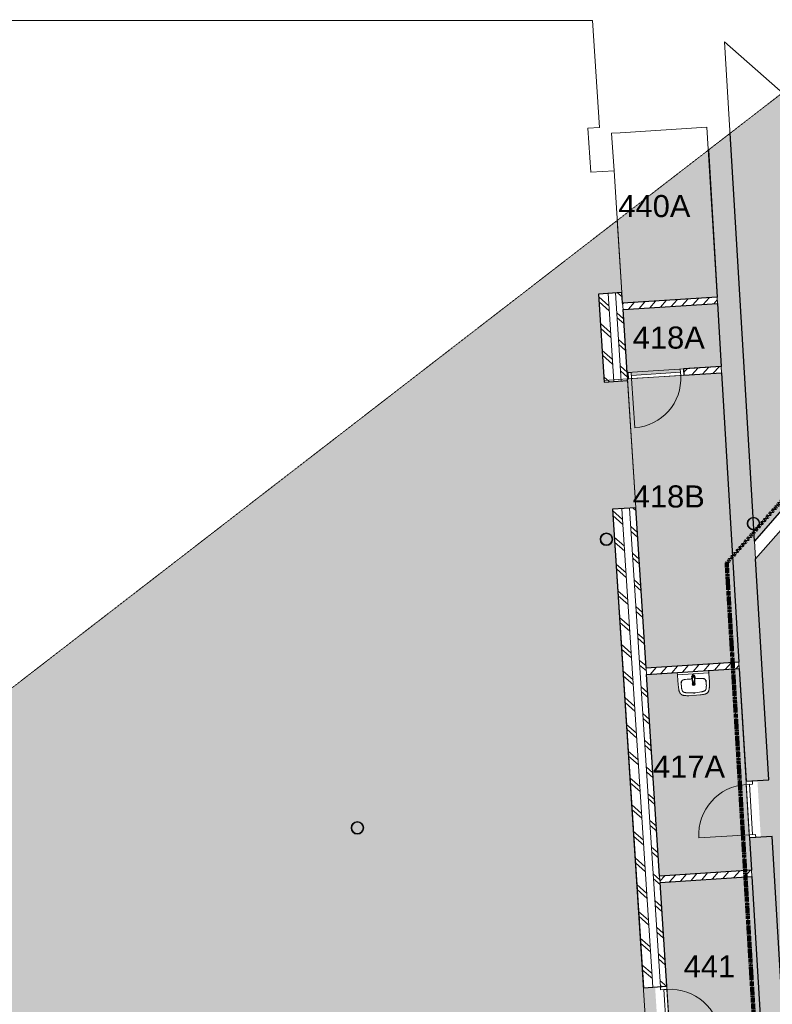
# Model space of a CAD drawing. Header units: millimetres. Extents: x 16156 to 109545, y -1019 to 113498.
# Tile 41 of 50: x 42597 to 54524, y 97894 to 113498. Entities that reach past the tile are written whole.
import ezdxf

# ---------------------------------------------------------------- set-up
doc = ezdxf.new("R2010")
doc.units = ezdxf.units.MM
doc.linetypes.add('Afbreeklijn', pattern=[9, 5, -2, 0, -2])
doc.linetypes.add('ARC Dash', pattern=[4, 2, -2])
for name, color, linetype, lineweight in [('A--A2__Ruwbouw', 8, 'Continuous', 15), ('A--AR9__AlgVoorz', 1, 'Continuous', 9), ('A--L$01A__Algemeen', 7, 'Continuous', 9), ('A--L22__Binnenwanden', 2, 'Continuous', 9), ('A--L28__Hoofddraagconstructies', 3, 'Continuous', 9), ('A--L3__Afbouw', 2, 'Continuous', 9), ('A--L74__VasteSanitaireVoorz', 1, 'Continuous', 9), ('A--LD30__DetailPenMiddel', 3, 'Continuous', 9), ('A--LR9__AlgVoorz', 7, 'Continuous', 9), ('A--TR9__AlgVoorz', 1, 'Continuous', 13)]:
    doc.layers.add(name, color=color, linetype=linetype, lineweight=lineweight)
doc.styles.add('Arial', font='arial.ttf', dxfattribs={"height": 350})
pattern_1 = [(138.696, (52632.02, 101561.28), (-198.016, -225.3654), []), (138.696, (50436.6, 101419.47), (-198.016, -225.3654), [])]
pattern_2 = [(48.696, (0, 0), (-90.14617, 79.20649), [])]

# ---------------------------------------------------------------- blocks, each defined once
blk = doc.blocks.new('28_SCF_ARC_stalen_kolom_rond - Stalen kolom ø200mm-V7-DO-Begane grond - Nieuwe situatie - Brandcompartimentering')
at = {"layer": 'A--L28__Hoofddraagconstructies'}
h = blk.add_hatch(dxfattribs=at)
h.set_pattern_fill('FP_27', color=256, style=0, pattern_type=2)
h.set_pattern_definition([(45, (-47948.36, -100690.3), (-500, 500), []), (45, (-47778.36, -100690.3), (-500, 500), []), (45, (-47768.36, -100690.3), (-500, 500), []), (45, (-47758.36, -100690.3), (-500, 500), []), (45, (-47748.36, -100690.3), (-500, 500), []), (45, (-47738.36, -100690.3), (-500, 500), []), (45, (-47728.36, -100690.3), (-500, 500), []), (45, (-47718.36, -100690.3), (-500, 500), [])])
h.paths.add_polyline_path([(16, -98), (17, -98), (50, -87), (77, -64), (95, -31), (100, 0), (94, 34), (69, 71), (45, 88), (16, 98), (-17, 98), (-50, 87), (-77, 64), (-95, 31), (-100, 0), (-94, -34), (-77, -64), (-45, -88), (-16, -98)])
h.paths.add_polyline_path([(16, -89), (-21, -87), (-50, -74), (-77, -45), (-85, -31), (-90, 0), (-77, 45), (-61, 64), (-45, 78), (-16, 89), (17, 88), (61, 64), (77, 45), (85, 31), (90, 0), (77, -45), (69, -58), (45, -78), (17, -88)])
for radius, start, end in [(100, 360, 180), (100, 180, 360), (90, 0, 180), (90, 180, 360)]:
    blk.add_arc((0, 0), radius, start, end, dxfattribs=at)
blk = doc.blocks.new('32_DO_WB_vo deur enkel1 - vo 2-1766231-DO-Begane grond - Nieuwe situatie - Brandcompartimentering')
at = {"layer": 'A--L$01A__Algemeen'}
blk.add_line((520, 185), (520, 985), dxfattribs=at)
blk.add_arc((520, 185), 800, 90, 180, dxfattribs=at)
at = {"layer": 'A--L3__Afbouw'}
for p, q in [((-280, 185), (-330, 185)), ((-330, 185), (-330, 85)), ((520, 185), (-280, 185)), ((-280, 185), (-280, 135)), ((-280, 85), (-280, 185)), ((520, 135), (520, 185)), ((570, 185), (520, 185)), ((520, 185), (520, 85)), ((570, 85), (570, 185)), ((-330, 85), (-280, 85)), ((-280, 135), (520, 135)), ((520, 85), (570, 85))]:
    blk.add_line(p, q, dxfattribs=at)
blk = doc.blocks.new('32_DO_WB_vo deur enkel1 - vo 2-1766233-DO-Begane grond - Nieuwe situatie - Brandcompartimentering')
at = {"layer": 'A--L$01A__Algemeen'}
blk.add_line((520, -180), (520, -980), dxfattribs=at)
blk.add_arc((520, -180), 800, 180, 270, dxfattribs=at)
at = {"layer": 'A--L3__Afbouw'}
for p, q in [((-330, -180), (-330, -80)), ((-330, -80), (-280, -80)), ((-280, -80), (-280, -180)), ((-280, -130), (520, -130)), ((-280, -180), (-280, -130)), ((520, -180), (520, -80)), ((520, -80), (570, -80)), ((520, -130), (520, -180)), ((570, -80), (570, -180)), ((-280, -180), (-330, -180)), ((520, -180), (-280, -180)), ((570, -180), (520, -180))]:
    blk.add_line(p, q, dxfattribs=at)
blk = doc.blocks.new('32_DO_WB_vo deur enkel1 - vo 2-V11-DO-Begane grond - Nieuwe situatie - Brandcompartimentering')
at = {"layer": 'A--L$01A__Algemeen'}
blk.add_line((510, 50), (510, 830), dxfattribs=at)
blk.add_arc((510, 50), 780, 90, 180, dxfattribs=at)
at = {"layer": 'A--L3__Afbouw'}
for p, q in [((-270, 50), (-320, 50)), ((-320, 50), (-320, -50)), ((510, 50), (-270, 50)), ((-270, 50), (-270, 0)), ((-270, -50), (-270, 50)), ((510, 0), (510, 50)), ((560, 50), (510, 50)), ((510, 50), (510, -50)), ((560, -50), (560, 50)), ((-320, -50), (-270, -50)), ((-270, 0), (510, 0)), ((510, -50), (560, -50))]:
    blk.add_line(p, q, dxfattribs=at)
blk = doc.blocks.new('74_PF_wastafel 50x38_sphinx300_un - 74_PF_wastafel 50x38_sphinx300_un-V25-DO-Begane grond - Nieuwe situatie - Brandcompartimentering')
at = {"layer": 'A--L74__VasteSanitaireVoorz'}
for p, q in [((-250, 0), (-250, -37)), ((250, -37), (250, 0)), ((-250, -37), (-250, -129)), ((-250, -37), (-243, -37)), ((-250, -37), (-242, -37)), ((-242, -37), (242, -37)), ((-124, -117), (-21, -116)), ((22, -115), (124, -117)), ((242, -37), (250, -37)), ((250, -129), (250, -37))]:
    blk.add_line(p, q, dxfattribs=at)
at = {"layer": 'A--L74__VasteSanitaireVoorz', "lineweight": 25}
for p, q in [((-21, -100), (-24, -78)), ((-23, -99), (-23, -107)), ((-23, -99), (-22, -106)), ((-20, -99), (-23, -99)), ((-22, -115), (-16, -173)), ((-21, -113), (-21, -100)), ((-21, -101), (-21, -113)), ((-20, -126), (-20, -184)), ((16, -173), (22, -115)), ((23, -99), (20, -99)), ((20, -184), (20, -127)), ((24, -78), (21, -100)), ((21, -100), (21, -115)), ((21, -115), (21, -101)), ((23, -107), (23, -99)), ((-15, -173), (0, -173)), ((-15, -173), (15, -173)), ((0, -173), (15, -173))]:
    blk.add_line(p, q, dxfattribs=at)
at = {"layer": 'A--L74__VasteSanitaireVoorz', "flags": 128}
for points in [[(-250, -129), (-249, -183), (-246, -236), (-243, -269)], [(-197, -187), (-196, -177), (-195, -168), (-194, -158), (-193, -153)], [(-193, -153), (-193, -152), (-192, -150), (-192, -149), (-191, -147), (-191, -146), (-190, -144), (-189, -143), (-189, -141), (-188, -140), (-187, -139), (-186, -137), (-185, -136), (-184, -135), (-183, -134), (-182, -132), (-181, -131), (-180, -130), (-178, -129), (-177, -128)], [(-167, -124), (-160, -122), (-152, -120), (-145, -119), (-137, -118), (-130, -117), (-124, -117)], [(124, -117), (132, -118), (139, -118), (147, -119), (154, -121), (162, -122), (167, -124)], [(177, -128), (178, -129), (180, -130), (181, -131), (182, -133), (183, -134), (184, -135), (185, -136), (186, -137), (187, -139), (188, -140), (189, -141), (189, -143), (190, -144), (191, -146), (191, -147), (192, -149), (192, -150), (193, -152), (193, -153)], [(193, -153), (195, -163), (196, -173), (197, -182), (197, -187)], [(250, -37), (250, -37), (249, -37), (247, -37), (245, -37), (243, -37), (241, -37)], [(243, -269), (247, -216), (250, -162), (250, -129)], [(-243, -269), (-242, -276), (-241, -283), (-239, -290), (-238, -296), (-236, -303), (-233, -309), (-231, -316), (-228, -322), (-226, -328)], [(-197, -242), (-198, -221), (-198, -200), (-197, -187)], [(-191, -282), (-193, -273), (-195, -264), (-196, -255), (-197, -245), (-197, -242)], [(-157, -321), (-159, -320), (-161, -319), (-163, -318), (-165, -317), (-167, -316), (-169, -315), (-170, -314), (-172, -313), (-174, -311), (-175, -310), (-177, -308), (-178, -307), (-180, -305), (-181, -304), (-182, -302), (-184, -300), (-185, -299), (-186, -297), (-187, -295), (-188, -293), (-189, -291), (-189, -289), (-190, -287), (-191, -285), (-191, -283), (-191, -282)], [(191, -282), (191, -285), (190, -287), (190, -289), (189, -291), (188, -292), (187, -294), (186, -296), (185, -298), (184, -300), (183, -302), (182, -303), (180, -305), (179, -306), (177, -308), (176, -309), (174, -311), (173, -312), (171, -313), (169, -315), (167, -316), (166, -317), (164, -318), (162, -319), (160, -320), (158, -320), (157, -321)], [(197, -242), (196, -251), (195, -261), (194, -270), (192, -279), (191, -282)], [(197, -187), (198, -208), (198, -229), (197, -242)], [(226, -328), (229, -322), (231, -315), (234, -309), (236, -302), (238, -296), (239, -289), (241, -282), (242, -275), (243, -269)], [(-226, -328), (-224, -330), (-223, -333), (-221, -335), (-220, -337), (-218, -339), (-217, -342), (-215, -344), (-213, -346), (-211, -348), (-209, -349), (-207, -351)], [(-207, -351), (-204, -353), (-201, -355), (-199, -357), (-196, -359), (-193, -360), (-190, -362), (-186, -363), (-183, -364), (-180, -365), (-177, -366), (-174, -367), (-172, -368)], [(-172, -368), (-155, -371), (-137, -374), (-119, -376), (-101, -377), (-90, -378)], [(-107, -331), (-115, -330), (-124, -329), (-132, -328), (-140, -326), (-148, -323), (-156, -321), (-157, -321)], [(107, -331), (58, -335), (9, -336), (-40, -335), (-89, -333), (-107, -331)], [(-90, -378), (33, -379), (90, -378)], [(90, -378), (108, -377), (126, -375), (143, -373), (161, -370), (172, -368)], [(157, -321), (149, -323), (141, -325), (133, -327), (124, -329), (116, -330), (108, -331), (107, -331)], [(172, -368), (175, -367), (179, -366), (182, -365), (185, -364), (188, -362), (191, -361), (194, -359), (197, -358), (200, -356), (203, -354), (206, -352), (207, -351)], [(207, -351), (209, -349), (211, -347), (213, -346), (215, -344), (217, -341), (218, -339), (220, -337), (222, -335), (223, -332), (224, -330), (226, -328)]]:
    blk.add_lwpolyline(points, dxfattribs=at)
at = {"layer": 'A--L74__VasteSanitaireVoorz', "lineweight": 25, "flags": 128}
for points in [[(-22, -115), (-19, -144), (-15, -173)], [(-20, -104), (-19, -105), (-19, -105), (-19, -106)], [(15, -173), (19, -144), (22, -115)], [(17, -113), (22, -106), (23, -99)], [(18, -108), (18, -107), (18, -106), (19, -106), (19, -105), (19, -104), (20, -104)], [(-16, -173), (-16, -174), (-15, -175), (-15, -175), (-15, -176), (-15, -177), (-15, -177), (-15, -178), (-15, -178), (-15, -179), (-14, -179), (-14, -180), (-14, -181), (-13, -181), (-13, -182), (-13, -182), (-12, -183), (-12, -183), (-12, -184), (-11, -184), (-11, -185), (-10, -185), (-10, -185), (-9, -186), (-9, -186), (-8, -187), (-8, -187), (-7, -187), (-7, -187), (-6, -188), (-6, -188), (-5, -188), (-4, -188), (-4, -188), (-3, -189), (-3, -189), (-2, -189), (-1, -189), (-1, -189), (0, -189), (0, -189), (1, -189), (2, -189), (2, -189), (3, -189), (4, -189), (4, -188), (5, -188), (5, -188), (6, -188), (6, -188), (7, -187), (8, -187), (8, -187), (9, -186), (9, -186), (10, -186), (10, -185), (11, -185), (11, -184), (11, -184), (12, -183), (12, -183), (13, -182), (13, -182), (13, -181), (14, -181), (14, -180), (14, -180), (14, -179), (15, -179), (15, -178), (15, -177), (15, -177), (15, -176), (15, -176), (15, -175), (16, -174), (16, -174), (16, -173)]]:
    blk.add_lwpolyline(points, dxfattribs=at)
at = {"layer": 'A--L74__VasteSanitaireVoorz'}
for centre, radius, start, end in [((1091, -129), 1291, 180.891, 183), ((47, -200), 245, 169.0021, 176.9979), ((-154, -161), 39.8, 125.6177, 169.0021), ((-159, -154), 31.2, 105.2254, 125.6177), ((-118, -306), 189, 92.0128, 105.2254), ((0, -3650), 3535, 90.3412, 92.0128), ((0, -75), 17.5, 0, 180), ((0, -75), 17.5, 180, 240), ((0, -75), 17.5, 75, 105), ((0, -75), 17.5, 285, 0), ((0, -75), 17.5, 285, 300), ((0, -3650), 3535, 87.9872, 89.6485), ((118, -306), 189, 74.7746, 87.9872), ((159, -154), 31.2, 54.3823, 74.7746), ((154, -161), 39.8, 10.9979, 54.3823), ((-47, -200), 245, 3.0021, 10.9979), ((-1091, -129), 1291, 357, 359.109), ((327, -215), 525, 176.9979, 183.0021), ((37, -230), 234, 183.0021, 192.9979), ((-140, -271), 52.8, 192.9979, 251.0021), ((-71, -251), 123, 198.2459, 206.4169), ((-164, -297), 18.9, 206.4169, 231.4261), ((0, -200), 23, 150, 180), ((0, -200), 23, 180, 0), ((0, -200), 23, 360, 30), ((140, -271), 52.8, 288.9979, 347.0021), ((164, -297), 18.9, 308.5739, 333.5831), ((71, -251), 123, 333.5831, 341.7541), ((-37, -230), 234, 347.0021, 356.9979), ((-327, -215), 525, 356.9979, 3.0021), ((-88, -121), 211, 251.0021, 264.9979), ((0, 889), 1225, 264.9979, 275.0021), ((0, 2695), 3038, 269.7219, 270.2781), ((88, -121), 211, 275.0021, 288.9979)]:
    blk.add_arc(centre, radius, start, end, dxfattribs=at)
at = {"layer": 'A--L74__VasteSanitaireVoorz', "lineweight": 25}
for start, end in [(0, 180), (180, 243.6372), (288, 0)]:
    blk.add_arc((0, -75), 24, start, end, dxfattribs=at)
for centre, major_axis, ratio, start_param, end_param in [((0, -98), (20.5, 0), 0.967332, 1.570796, 3.665191), ((0, -100), (20.1, 0), 0.870402, 1.570796, 3.08442), ((0, -99), (20, 0), 0.97026, 3.144451, 3.592433), ((0, -98), (20.5, 0), 0.967332, 5.759587, 7.853982), ((0, -100), (20.1, 0), 0.870402, 0.057173, 1.570796), ((0, -99), (20, 0), 0.97026, 5.832345, 6.280327), ((0, -184), (19.7, 0), 0.967332, 3.141593, 6.283185)]:
    blk.add_ellipse(centre, major_axis=major_axis, ratio=ratio, start_param=start_param, end_param=end_param, dxfattribs=at)
for points, knots in [([(23, -99), (23, -96), (22, -91), (19, -87), (17, -85), (15, -83), (13, -82), (10, -80), (6, -79), (2, -79), (-2, -79), (-4, -79), (-8, -80), (-12, -81), (-15, -83), (-18, -86), (-20, -88), (-22, -92), (-23, -95), (-23, -97), (-23, -99)], [-1, -1, -1, -1, -0.861111, -0.791667, -0.756944, -0.722222, -0.6875, -0.652778, -0.583333, -0.513889, -0.479167, -0.444444, -0.388889, -0.333333, -0.277778, -0.222222, -0.166667, -0.111111, -0.055556, 0, 0, 0, 0]), ([(-23, -107), (-23, -104), (-22, -99), (-19, -94), (-17, -92), (-15, -90), (-13, -88), (-10, -87), (-6, -85), (-2, -85), (2, -85), (4, -85), (8, -86), (12, -88), (15, -90), (18, -93), (20, -96), (22, -100), (23, -103), (23, -106), (23, -107)], [-1, -1, -1, -1, -0.861111, -0.791667, -0.756944, -0.722222, -0.6875, -0.652778, -0.583333, -0.513889, -0.479167, -0.444444, -0.388889, -0.333333, -0.277778, -0.222222, -0.166667, -0.111111, -0.055556, 0, 0, 0, 0]), ([(-21, -97), (-21, -94), (-20, -90), (-17, -86), (-15, -83), (-13, -82), (-12, -81), (-9, -79), (-5, -78), (-2, -77), (1, -77), (4, -78), (7, -79), (10, -80), (14, -82), (16, -84), (18, -87), (20, -90), (21, -94), (21, -96), (21, -97)], [-1, -1, -1, -1, -0.861111, -0.791667, -0.756944, -0.722222, -0.6875, -0.652778, -0.583333, -0.513889, -0.479167, -0.444444, -0.388889, -0.333333, -0.277778, -0.222222, -0.166667, -0.111111, -0.055556, 0, 0, 0, 0]), ([(-19, -103), (-19, -103), (-19, -103), (-19, -102), (-20, -102), (-20, -101), (-20, -101), (-21, -100), (-21, -100), (-21, -99)], [0.7142857, 0.7142857, 0.7142857, 0.7142857, 0.75, 0.7857143, 0.8214286, 0.8571429, 0.8928571, 0.9285714, 1, 1, 1, 1]), ([(21, -99), (21, -100), (21, -100), (20, -101), (20, -101), (20, -102), (19, -102), (19, -103), (19, -103), (18, -103), (18, -104), (17, -105), (17, -105), (16, -106)], [0, 0, 0, 0, 0.0714286, 0.1071429, 0.1428571, 0.1785714, 0.2142857, 0.25, 0.2678571, 0.2857143, 0.3214286, 0.3571429, 0.4285714, 0.4285714, 0.4285714, 0.4285714]), ([(15, -173), (15, -176), (15, -179), (13, -182), (11, -184), (10, -185), (9, -186), (7, -187), (4, -188), (1, -189), (-2, -189), (-5, -188), (-8, -187), (-10, -185), (-12, -183), (-13, -181), (-14, -179), (-15, -176), (-15, -174), (-15, -173)], [-1, -1, -1, -1, -0.861111, -0.791667, -0.756944, -0.722222, -0.6875, -0.652778, -0.583333, -0.513889, -0.444444, -0.388889, -0.333333, -0.277778, -0.222222, -0.166667, -0.111111, -0.055556, 0, 0, 0, 0])]:
    blk.add_open_spline(points, degree=3, knots=knots, dxfattribs=at)
for points in [[(-22, -115), (-22, -114), (-23, -111), (-23, -109), (-23, -107)], [(-21, -101), (-21, -101), (-21, -99), (-21, -98), (-21, -97)], [(-21, -99), (-21, -99), (-21, -99), (-21, -100), (-21, -101)], [(21, -97), (21, -98), (21, -99), (21, -101), (21, -101)], [(21, -101), (21, -100), (21, -99), (21, -99), (21, -99)], [(23, -107), (23, -109), (23, -111), (22, -114), (22, -115)]]:
    blk.add_open_spline(points, degree=3, dxfattribs=at)
at = {"layer": 'A--L74__VasteSanitaireVoorz'}
for points in [[(76, -116), (76, -116), (76, -116), (74, -116), (71, -116), (67, -116), (63, -116), (59, -116), (56, -115), (54, -115), (54, -115), (54, -115)], [(54, -115), (54, -115), (54, -115), (56, -115), (59, -116), (63, -116), (67, -116), (71, -116), (74, -116), (76, -116), (76, -116), (76, -116)]]:
    blk.add_open_spline(points, degree=3, dxfattribs=at)
blk = doc.blocks.new('28_SCF_ARC_stalen_kolom_rond - Stalen kolom ø200mm-V48-DO-Begane grond - Nieuwe situatie - Brandcompartimentering')
at = {"layer": 'A--L28__Hoofddraagconstructies'}
for radius, start, end in [(100, 360, 180), (100, 180, 360), (90, 0, 180), (90, 180, 360)]:
    blk.add_arc((0, 0), radius, start, end, dxfattribs=at)
blk = doc.blocks.new('28_SCF_ARC_stalen_kolom_rond - Stalen kolom ø200mm-V53-DO-Begane grond - Nieuwe situatie - Brandcompartimentering')
at = {"layer": 'A--L28__Hoofddraagconstructies'}
for radius, start, end in [(100, 360, 180), (100, 180, 360), (90, 0, 180), (90, 180, 360)]:
    blk.add_arc((0, 0), radius, start, end, dxfattribs=at)

msp = doc.modelspace()

# ---------------------------------------------------------------- hatches: boundary and pattern name
at = {"layer": 'A--A2__Ruwbouw', "lineweight": 9}
h = msp.add_hatch(dxfattribs=at)
h.set_pattern_fill('FP_17', color=256, angle=45, style=0, pattern_type=2)
h.set_pattern_definition(pattern_1)
h.paths.add_polyline_path([(52955, 90824), (53095, 90983), (52689, 97268), (52539, 97258), (52566, 96856), (52581, 96822), (52582, 96777), (52573, 96734), (52666, 95302)])
h.paths.add_polyline_path([(52571, 96771), (52576, 96798), (52569, 96798), (52570, 96780)])
h.paths.add_polyline_path([(52481, 98156), (52631, 98168), (52141, 105748), (51991, 105738), (52481, 98166)])
h.paths.add_polyline_path([(51861, 107754), (52010, 107771), (51921, 109159), (51771, 109149), (51861, 107763)])
h = msp.add_hatch(dxfattribs=at)
h.set_pattern_fill('FP_17', color=256, angle=45, style=0, pattern_type=2)
h.set_pattern_definition(pattern_1)
h.paths.add_polyline_path([(53231, 90730), (53325, 90835), (52905, 97282), (52809, 97268), (53230, 90753)])
h.paths.add_polyline_path([(52751, 98173), (52850, 98180), (52361, 105762), (52261, 105748), (52666, 99487)])
h.paths.add_polyline_path([(52131, 107771), (52230, 107778), (52140, 109173), (52041, 109159), (52055, 108949)])
h = msp.add_hatch(dxfattribs=at)
h.set_pattern_fill('FP_19', color=256, angle=45, style=0, pattern_type=2)
h.set_pattern_definition(pattern_2)
h.paths.add_polyline_path([(52158, 108904), (53655, 109000), (53650, 109100), (52151, 109003), (52155, 108949)])
h = msp.add_hatch(dxfattribs=at)
h.set_pattern_fill('FP_19', color=256, angle=45, style=0, pattern_type=2)
h.set_pattern_definition(pattern_2)
h.paths.add_polyline_path([(52229, 107805), (52243, 107809), (52237, 107906), (52222, 107905)])
h.paths.add_polyline_path([(53122, 107863), (53721, 107902), (53715, 108001), (53115, 107963), (53119, 107902)])
h = msp.add_hatch(dxfattribs=at)
h.set_pattern_fill('FP_19', color=256, angle=45, style=0, pattern_type=2)
h.set_pattern_definition(pattern_2)
h.paths.add_polyline_path([(52531, 103119), (54001, 103214), (53995, 103314), (52525, 103219)])
h = msp.add_hatch(dxfattribs=at)
h.set_pattern_fill('FP_19', color=256, angle=45, style=0, pattern_type=2)
h.set_pattern_definition(pattern_2)
h.paths.add_polyline_path([(52744, 99826), (54198, 99920), (54192, 100020), (52738, 99926), (52743, 99851)])
at = {"layer": 'A--AR9__AlgVoorz'}
h = msp.add_hatch(color=41, dxfattribs=at)
h.paths.add_polyline_path([(54241, 105234), (57958, 109455), (54685, 112338), (53855, 111697), (54219, 105611), (54254, 105607), (54287, 105589), (54309, 105563), (54320, 105537), (54325, 105513), (54309, 105462), (54285, 105435), (54254, 105419), (54230, 105414), (54240, 105251)])
h.paths.add_polyline_path([(54230, 105424), (54254, 105429), (54286, 105449), (54301, 105468), (54309, 105482), (54315, 105513), (54301, 105557), (54285, 105578), (54254, 105596), (54219, 105601), (54225, 105513)])
for points in [[(52151, 109003), (53650, 109100), (53510, 111431), (52066, 110316), (52148, 109050)], [(52290, 107859), (53069, 107910), (53072, 107960), (53715, 108001), (53650, 109000), (52158, 108904), (52229, 107905), (52287, 107906)], [(52525, 103219), (53995, 103314), (53715, 107901), (52229, 107805), (52522, 103262)], [(52915, 97182), (54356, 97275), (54192, 99920), (52744, 99826), (52910, 97258)]]:
    msp.add_hatch(color=254, dxfattribs=at).paths.add_polyline_path(points)
h = msp.add_hatch(color=254, dxfattribs=at)
h.paths.add_polyline_path([(49362, 87894), (49053, 87724), (49044, 87874), (49066, 87875), (43196, 93042), (43335, 93200), (49285, 87962)])
h.paths.add_polyline_path([(20664, 86065), (31888, 86780), (31852, 87345), (30112, 88877), (25789, 88602), (25826, 88023), (25617, 88010), (25566, 88799), (30186, 89093), (32056, 87446), (32097, 86794), (32219, 86651), (32227, 86617), (49056, 87689), (49061, 87728), (49362, 87894), (50428, 87962), (52955, 90824), (52570, 96748), (52554, 96728), (52530, 96710), (52501, 96700), (52468, 96700), (52425, 96721), (52401, 96748), (52391, 96768), (52386, 96798), (52401, 96849), (52425, 96876), (52441, 96887), (52470, 96897), (52503, 96897), (52546, 96876), (52565, 96865), (52539, 97258), (52724, 97270), (52666, 98168), (52481, 98156), (51991, 105738), (52361, 105762), (52224, 107777), (51861, 107754), (51771, 109149), (52140, 109173), (52066, 110316), (20668, 86068)])
h.paths.add_polyline_path([(32219, 86652), (32097, 86794), (32210, 86794), (32211, 86780)])
h.paths.add_polyline_path([(36208, 86964), (36173, 86964), (36130, 86984), (36106, 87012), (36096, 87031), (36090, 87062), (36106, 87113), (36130, 87140), (36146, 87151), (36175, 87161), (36208, 87161), (36251, 87140), (36275, 87113), (36285, 87093), (36290, 87062), (36275, 87012), (36251, 86984), (36235, 86974)])
h.paths.add_polyline_path([(36175, 86974), (36211, 86976), (36252, 86998), (36267, 87018), (36275, 87031), (36280, 87062), (36267, 87107), (36252, 87126), (36235, 87140), (36206, 87151), (36169, 87149), (36129, 87126), (36114, 87107), (36106, 87093), (36100, 87062), (36114, 87018), (36129, 86998), (36145, 86984), (36173, 86974)])
h.paths.add_polyline_path([(44621, 87570), (44578, 87591), (44553, 87618), (44543, 87638), (44538, 87669), (44553, 87719), (44578, 87747), (44594, 87757), (44622, 87767), (44655, 87767), (44698, 87747), (44723, 87719), (44733, 87699), (44738, 87669), (44723, 87618), (44698, 87591), (44682, 87580), (44654, 87570), (44622, 87570)])
h.paths.add_polyline_path([(44654, 87580), (44699, 87604), (44715, 87624), (44723, 87638), (44728, 87669), (44715, 87713), (44699, 87733), (44683, 87747), (44654, 87757), (44617, 87755), (44577, 87733), (44561, 87713), (44553, 87699), (44548, 87669), (44561, 87624), (44577, 87604), (44607, 87586), (44622, 87580)])
h.paths.add_polyline_path([(40125, 91507), (40092, 91507), (40049, 91527), (40025, 91555), (40015, 91574), (40010, 91605), (40025, 91656), (40049, 91683), (40065, 91694), (40094, 91704), (40127, 91704), (40170, 91683), (40194, 91656), (40204, 91636), (40210, 91605), (40194, 91555), (40170, 91527), (40154, 91516), (40127, 91507)])
h.paths.add_polyline_path([(40125, 91516), (40171, 91541), (40186, 91560), (40194, 91574), (40200, 91605), (40186, 91650), (40171, 91669), (40155, 91683), (40125, 91694), (40089, 91692), (40048, 91669), (40033, 91650), (40025, 91636), (40020, 91605), (40033, 91560), (40048, 91541), (40065, 91527), (40094, 91516)])
h.paths.add_polyline_path([(44046, 96049), (44012, 96049), (43969, 96070), (43944, 96097), (43934, 96117), (43929, 96148), (43944, 96198), (43969, 96226), (43985, 96236), (44013, 96246), (44046, 96246), (44089, 96226), (44114, 96198), (44124, 96178), (44129, 96148), (44114, 96097), (44089, 96070), (44073, 96059)])
h.paths.add_polyline_path([(44013, 96059), (44050, 96061), (44090, 96083), (44106, 96103), (44114, 96117), (44119, 96148), (44106, 96192), (44090, 96212), (44074, 96226), (44045, 96236), (44008, 96234), (43968, 96212), (43952, 96192), (43944, 96178), (43939, 96148), (43952, 96103), (43968, 96083), (43984, 96070), (44012, 96060)])
h.paths.add_polyline_path([(52470, 96710), (52507, 96712), (52547, 96734), (52562, 96754), (52570, 96780), (52562, 96843), (52539, 96869), (52531, 96876), (52501, 96887), (52464, 96885), (52424, 96863), (52409, 96843), (52401, 96829), (52396, 96798), (52409, 96754), (52424, 96734), (52441, 96721), (52468, 96710)])
h.paths.add_polyline_path([(47964, 100592), (47931, 100592), (47888, 100612), (47864, 100640), (47854, 100660), (47848, 100690), (47864, 100741), (47888, 100768), (47904, 100779), (47933, 100789), (47966, 100789), (48009, 100768), (48033, 100741), (48043, 100721), (48048, 100690), (48033, 100640), (48009, 100612), (47993, 100602), (47966, 100592)])
h.paths.add_polyline_path([(47933, 100602), (47970, 100604), (48010, 100626), (48025, 100646), (48033, 100660), (48038, 100690), (48025, 100735), (48010, 100755), (47993, 100768), (47964, 100779), (47927, 100777), (47887, 100755), (47872, 100735), (47864, 100721), (47858, 100690), (47872, 100646), (47887, 100626), (47903, 100612), (47931, 100602)])
h.paths.add_polyline_path([(51876, 105165), (51833, 105185), (51809, 105213), (51799, 105232), (51794, 105263), (51809, 105314), (51833, 105341), (51849, 105352), (51878, 105362), (51911, 105362), (51954, 105341), (51978, 105314), (51991, 105276), (51991, 105251), (51978, 105213), (51954, 105185), (51938, 105174), (51909, 105165), (51878, 105165)])
h.paths.add_polyline_path([(51909, 105174), (51955, 105199), (51970, 105218), (51978, 105232), (51984, 105263), (51970, 105308), (51955, 105327), (51939, 105341), (51909, 105352), (51872, 105350), (51832, 105327), (51817, 105308), (51809, 105294), (51804, 105263), (51817, 105218), (51832, 105199), (51849, 105185), (51878, 105174)])
h = msp.add_hatch(color=41, dxfattribs=at)
h.paths.add_polyline_path([(57605, 94662), (59227, 96507), (59487, 96866), (59608, 97064), (59697, 97232), (59817, 97499), (59873, 97649), (59940, 97861), (59984, 98030), (60011, 98154), (60122, 98722), (60207, 99014), (60277, 99208), (60367, 99425), (60532, 99747), (60623, 99898), (60776, 100129), (60877, 100261), (61019, 100433), (62982, 102660), (56898, 107949), (54258, 104951), (54467, 101450), (54288, 101439), (54341, 100540), (54521, 100551), (54731, 97031), (54755, 97031), (54801, 97008), (54822, 96983), (54832, 96964), (54837, 96933), (54822, 96883), (54796, 96854), (54782, 96844), (54743, 96835), (54832, 95360), (56764, 95468), (57638, 94699), (57605, 94662)])
h.paths.add_polyline_path([(54743, 96844), (54758, 96846), (54796, 96867), (54814, 96888), (54822, 96902), (54827, 96933), (54814, 96978), (54796, 96999), (54782, 97011), (54732, 97022), (54742, 96846)])
h = msp.add_hatch(color=254, dxfattribs=at)
h.paths.add_polyline_path([(53509, 103145), (53258, 103110), (53258, 103103), (53255, 103086), (53266, 103079), (53273, 103076), (53283, 103077), (53288, 103097), (53283, 103110), (53455, 103137)])
h.paths.add_polyline_path([(52738, 99926), (54192, 100020), (53995, 103214), (53508, 103182), (53517, 102938), (53512, 102881), (53489, 102836), (53459, 102820), (53380, 102805), (53154, 102794), (53103, 102802), (53078, 102819), (53058, 102856), (53042, 102939), (53032, 103049), (53025, 103151), (52531, 103119), (52732, 100020)])
h.paths.add_polyline_path([(53181, 102822), (53357, 102831), (53442, 102848), (53468, 102865), (53481, 102888), (53486, 102927), (53483, 102994), (53467, 103045), (53449, 103059), (53420, 103065), (53292, 103060), (53398, 103058), (53441, 103054), (53469, 103026), (53478, 102963), (53476, 102897), (53447, 102859), (53419, 102848), (53326, 102836), (53257, 102831), (53155, 102831), (53114, 102844), (53088, 102892), (53082, 102978), (53085, 103003), (53107, 103032), (53150, 103042), (53093, 103033), (53079, 103014), (53074, 102967), (53085, 102875), (53100, 102847), (53114, 102835), (53160, 102824), (53177, 102822)])
h.paths.add_polyline_path([(53281, 102944), (53296, 102952), (53302, 102971), (53295, 102978), (53293, 102971), (53262, 102975), (53257, 102972), (53260, 102954), (53275, 102945)])
at = {"layer": 'A--L22__Binnenwanden'}
h = msp.add_hatch(color=4, dxfattribs=at)
h.paths.add_polyline_path([(55932, 70903), (56291, 70926), (56060, 74801), (55700, 74779), (55931, 70926)])
h.paths.add_polyline_path([(55647, 75677), (56006, 75699), (55771, 79635), (55748, 79635), (55705, 79655), (55680, 79683), (55670, 79703), (55665, 79733), (55680, 79784), (55705, 79811), (55721, 79822), (55759, 79832), (55668, 81349), (55309, 81327), (55646, 75690)])
h.paths.add_polyline_path([(55749, 79645), (55770, 79647), (55760, 79822), (55744, 79820), (55704, 79798), (55688, 79778), (55680, 79764), (55675, 79733), (55688, 79689), (55704, 79669), (55720, 79655), (55748, 79645)])
h.paths.add_polyline_path([(55191, 83304), (55550, 83325), (55247, 88410), (55223, 88410), (55180, 88430), (55156, 88458), (55145, 88485), (55141, 88508), (55156, 88559), (55180, 88586), (55196, 88597), (55235, 88607), (55207, 89074), (54847, 89053), (55072, 85290)])
h.paths.add_polyline_path([(55246, 88419), (55231, 88597), (55219, 88595), (55179, 88572), (55164, 88553), (55156, 88539), (55151, 88508), (55164, 88463), (55179, 88444), (55207, 88426), (55231, 88419)])
h.paths.add_polyline_path([(54729, 91029), (55089, 91051), (55004, 92473), (54644, 92452), (54728, 91051)])
h.paths.add_polyline_path([(54526, 94428), (54886, 94450), (54743, 96835), (54720, 96835), (54677, 96855), (54653, 96883), (54643, 96902), (54637, 96933), (54653, 96983), (54677, 97011), (54693, 97022), (54731, 97031), (54521, 100551), (54162, 100530), (54526, 94437)])
h.paths.add_polyline_path([(54743, 96844), (54732, 97022), (54716, 97020), (54676, 96997), (54661, 96978), (54653, 96964), (54647, 96933), (54661, 96888), (54676, 96869), (54692, 96855), (54722, 96844)])
h.paths.add_polyline_path([(54108, 101428), (54467, 101450), (54230, 105414), (54206, 105415), (54164, 105435), (54140, 105462), (54131, 105479), (54125, 105513), (54140, 105563), (54164, 105591), (54185, 105603), (54219, 105611), (53855, 111697), (53510, 111431), (54107, 101450)])
h.paths.add_polyline_path([(54230, 105424), (54219, 105601), (54203, 105599), (54163, 105577), (54148, 105557), (54139, 105537), (54135, 105513), (54148, 105468), (54163, 105449), (54180, 105435), (54212, 105424)])

# ---------------------------------------------------------------- linework, layer by layer
at = {"layer": 'A--L22__Binnenwanden', "color": 130, "lineweight": 30}
for p, q in [((54219, 105611), (53855, 111697)), ((53510, 111431), (53650, 109100)), ((53655, 109000), (53715, 108001)), ((53721, 107902), (53995, 103314)), ((54230, 105424), (54219, 105601)), ((54241, 105234), (54230, 105414)), ((54467, 101450), (54258, 104951)), ((54001, 103214), (54108, 101428)), ((54108, 101428), (54467, 101450)), ((54521, 100551), (54162, 100530)), ((54162, 100530), (54192, 100020)), ((54731, 97031), (54521, 100551)), ((54198, 99920), (54356, 97275))]:
    msp.add_line(p, q, dxfattribs=at)
at = {"layer": 'A--L22__Binnenwanden', "lineweight": 30}
for p, q in [((52140, 109173), (51771, 109149)), ((51771, 109149), (51861, 107754)), ((52151, 109003), (52140, 109173)), ((53650, 109100), (52151, 109003)), ((52158, 108904), (53655, 109000)), ((52222, 107905), (52158, 108904)), ((53715, 108001), (53115, 107963)), ((52237, 107906), (52222, 107905)), ((52244, 107806), (52237, 107906)), ((53115, 107963), (53122, 107863)), ((53122, 107863), (53721, 107902)), ((51861, 107754), (52230, 107778)), ((52229, 107805), (52244, 107806)), ((52230, 107778), (52229, 107805)), ((52361, 105762), (51991, 105738)), ((51991, 105738), (52481, 98156)), ((52525, 103219), (52361, 105762)), ((54671, 105723), (54241, 105234)), ((54258, 104951), (54821, 105591)), ((53995, 103314), (52525, 103219)), ((52531, 103119), (54001, 103214)), ((52738, 99926), (52531, 103119)), ((54192, 100020), (52738, 99926)), ((52744, 99826), (54198, 99920)), ((52850, 98180), (52744, 99826)), ((52481, 98156), (52850, 98180))]:
    msp.add_line(p, q, dxfattribs=at)
at = {"layer": 'A--L22__Binnenwanden', "lineweight": 15}
for p, q in [((52011, 107763), (51921, 109159)), ((52131, 107771), (52041, 109167)), ((53655, 109000), (53650, 109100)), ((52151, 109003), (52158, 108904)), ((53721, 107902), (53715, 108001)), ((52222, 107905), (52229, 107805)), ((52631, 98166), (52141, 105748)), ((52751, 98173), (52261, 105755)), ((54241, 105234), (54258, 104951)), ((54001, 103214), (53995, 103314)), ((52525, 103219), (52531, 103119)), ((52738, 99926), (52744, 99826)), ((54198, 99920), (54192, 100020))]:
    msp.add_line(p, q, dxfattribs=at)
at = {"layer": 'A--LD30__DetailPenMiddel', "linetype": 'ARC Dash'}
msp.add_line((20141, 85661), (56186, 113498), dxfattribs=at)
at = {"layer": 'A--LD30__DetailPenMiddel'}
for p, q in [((52140, 109173), (52066, 110316)), ((52140, 109173), (52066, 110316)), ((52361, 105762), (52230, 107778)), ((52361, 105762), (52230, 107778))]:
    msp.add_line(p, q, dxfattribs=at)
at = {"layer": 'A--LD30__DetailPenMiddel', "linetype": 'Afbreeklijn', "lineweight": 100}
for p in [(56870, 108371), (54384, 95133)]:
    msp.add_line(p, (53801, 104886), dxfattribs=at)
at = {"layer": 'A--LR9__AlgVoorz'}
for p, q in [((51676, 113487), (27717, 113487)), ((51785, 111790), (51676, 113487)), ((51601, 111778), (51785, 111790)), ((51646, 111080), (51601, 111778)), ((52016, 111104), (51646, 111080)), ((52140, 109173), (52016, 111104)), ((51771, 109149), (52140, 109173)), ((51859, 107781), (51771, 109149)), ((52229, 107805), (51859, 107781)), ((52361, 105762), (52229, 107805)), ((51991, 105738), (52361, 105762)), ((52948, 90931), (51991, 105738))]:
    msp.add_line(p, q, dxfattribs=at)
at = {"layer": 'A--LR9__AlgVoorz', "flags": 128}
for points in [[(57958, 109455), (53768, 113146), (54241, 105234), (54667, 105718), (56497, 107796)], [(52151, 109003), (53650, 109100), (53488, 111795), (52114, 111706), (51977, 111697), (52016, 111104), (52140, 109173)], [(52222, 107905), (53715, 108001), (53655, 109000), (52158, 108904)], [(52525, 103219), (53995, 103314), (53721, 107902), (52229, 107805), (52361, 105762)], [(54001, 103214), (52531, 103119), (52738, 99926), (54192, 100020)], [(54198, 99920), (52744, 99826), (52915, 97182), (54356, 97275)]]:
    msp.add_lwpolyline(points, close=True, dxfattribs=at)

# ---------------------------------------------------------------- block references
at = {"layer": 'A--L28__Hoofddraagconstructies'}
for name, p in [('28_SCF_ARC_stalen_kolom_rond - Stalen kolom ø200mm-V53-DO-Begane grond - Nieuwe situatie - Brandcompartimentering', (54225, 105513)), ('28_SCF_ARC_stalen_kolom_rond - Stalen kolom ø200mm-V48-DO-Begane grond - Nieuwe situatie - Brandcompartimentering', (51894, 105263)), ('28_SCF_ARC_stalen_kolom_rond - Stalen kolom ø200mm-V7-DO-Begane grond - Nieuwe situatie - Brandcompartimentering', (47948, 100690))]:
    msp.add_blockref(name, p, dxfattribs=at)
at = {"layer": 'A--L3__Afbouw'}
for name, p, rotation in [('32_DO_WB_vo deur enkel1 - vo 2-V11-DO-Begane grond - Nieuwe situatie - Brandcompartimentering', (52799, 107892), 183.6959813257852), ('32_DO_WB_vo deur enkel1 - vo 2-1766233-DO-Begane grond - Nieuwe situatie - Brandcompartimentering', (54307, 101109), 273.4196840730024), ('32_DO_WB_vo deur enkel1 - vo 2-1766231-DO-Begane grond - Nieuwe situatie - Brandcompartimentering', (52687, 97839), 273.6959813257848)]:
    msp.add_blockref(name, p, dxfattribs=dict(at, rotation=rotation))
at = {"layer": 'A--L74__VasteSanitaireVoorz', "rotation": 3.695981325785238}
msp.add_blockref('74_PF_wastafel 50x38_sphinx300_un - 74_PF_wastafel 50x38_sphinx300_un-V25-DO-Begane grond - Nieuwe situatie - Brandcompartimentering', (53266, 103167), dxfattribs=at)

# ---------------------------------------------------------------- texts
at = {"layer": 'A--TR9__AlgVoorz', "char_height": 350, "attachment_point": 1, "style": 'Arial'}
for s, insert, width in [('440A', (52084, 110719), 1410.97), ('418A', (52312, 108635), 1410.97), ('418B', (52312, 106117), 1410.97), ('417A', (52633, 101836), 1410.97), ('441', (53119, 98669), 1010.13)]:
    msp.add_mtext(s, dxfattribs=dict(at, insert=insert, width=width))

doc.saveas('drawing.dxf')
